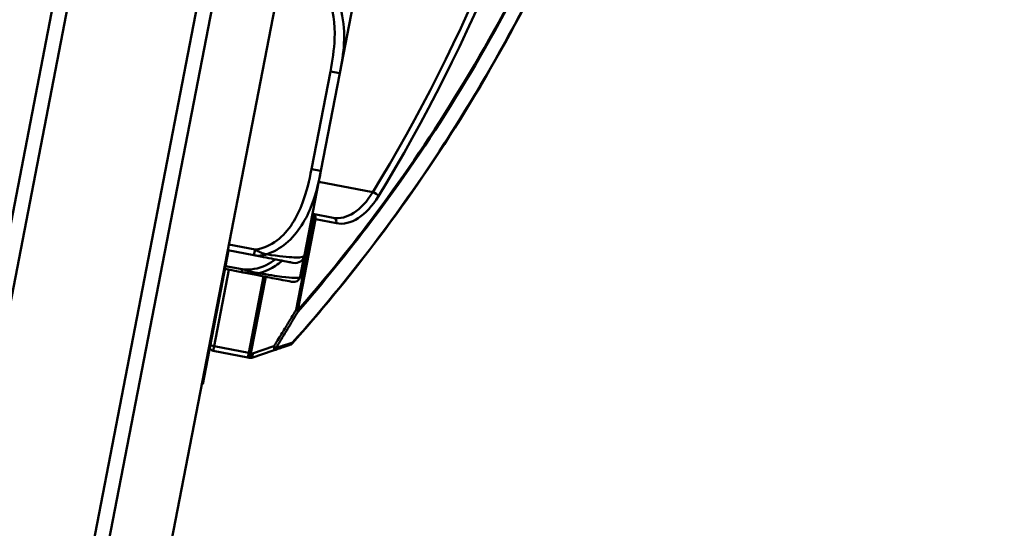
# Model space of a CAD drawing. Header units: inches. Extents: x 0.8 to 75.7, y -7.8 to 49.3.
# Tile 4 of 256: x 16 to 18, y 5.1 to 6.2. Entities that reach past the tile are written whole.
import ezdxf

# ---------------------------------------------------------------- set-up
doc = ezdxf.new("R2010")
doc.units = ezdxf.units.IN
doc.header["$MEASUREMENT"] = 0
for name, color, linetype, lineweight in [('Dimensions(ROSSANSI)', 7, 'Continuous', 25), ('Visible Edges(ROSSANSI)', 7, 'Continuous', 50), ('Visible Tangent Edges(ROSSANSI)', 7, 'Continuous', 50)]:
    doc.layers.add(name, color=color, linetype=linetype, lineweight=lineweight)
doc.styles.add('DEFAULT-ROSSANSI', font='arial.ttf')
doc.dimstyles.new('DEFAULT-ROSSANSI', dxfattribs={"dimtxt": 1, "dimasz": 0.098425, "dimexe": 0.125, "dimexo": 0.0625, "dimgap": 0.031496, "dimtad": 0, "dimtih": 1, "dimtoh": 1, "dimrnd": 1e-08, "dimzin": 0, "dimdsep": 46, "dimtxsty": 'DEFAULT-ROSSANSI', "dimcen": 0.09, "dimdle": 0.393701, "dimclrd": 7, "dimclre": 7, "dimclrt": 179, "dimadec": 0, "dimazin": 0, "dimtfac": 1, "dimtofl": 0, "dimtmove": 0, "dimatfit": 3, "dimfxl": 1, "dimtolj": 1, "dimtzin": 0, "dimlwd": 25, "dimlwe": 25, "dimarcsym": 0})

# ---------------------------------------------------------------- blocks, each defined once
blk = doc.blocks.new('*D7')
at = {"layer": 'Defpoints', "color": 0}
for p in [(19.9791, 26.1672), (2.7537, 7.6047), (15.8958, 5.062)]:
    blk.add_point(p, dxfattribs=at)
at = {"layer": 'Dimensions(ROSSANSI)', "color": 7, "lineweight": 25}
for p, q in [((19.9178, 26.1791), (6.7143, 28.7336)), ((6.8183, 28.6132), (4.9255, 18.8296)), ((2.7724, 7.7013), (4.6653, 17.4849)), ((15.8345, 5.0739), (2.631, 7.6284))]:
    blk.add_line(p, q, dxfattribs=at)
at = {"layer": 'Dimensions(ROSSANSI)', "color": 7}
for points in [[(6.8022, 28.6163), (6.8344, 28.6101), (6.837, 28.7099)], [(2.7563, 7.7044), (2.7885, 7.6982), (2.7537, 7.6047)]]:
    blk.add_solid(points, dxfattribs=at)
at = {"layer": 'Dimensions(ROSSANSI)', "color": 179, "lineweight": 25, "insert": (0.7831, 18.7981), "char_height": 1, "attachment_point": 1, "style": 'DEFAULT-ROSSANSI'}
blk.add_mtext('\\A1;21.50 [546.0]', dxfattribs=at)
blk = doc.blocks.new('*D9')
at = {"layer": 'Defpoints', "color": 0}
for p in [(21.4894, 26.325), (16.1888, 4.5732), (19.979, 2.9683)]:
    blk.add_point(p, dxfattribs=at)
at = {"layer": 'Dimensions(ROSSANSI)', "color": 7, "lineweight": 25}
for p, q in [((21.547, 26.3006), (28.7103, 23.2673)), ((28.5568, 23.2255), (24.5718, 13.8145)), ((20.0174, 3.0589), (24.0024, 12.4698)), ((16.2464, 4.5489), (20.0941, 2.9196))]:
    blk.add_line(p, q, dxfattribs=at)
at = {"layer": 'Dimensions(ROSSANSI)', "color": 7}
for points in [[(28.5417, 23.2319), (28.5719, 23.2191), (28.5952, 23.3161)], [(20.0022, 3.0653), (20.0325, 3.0525), (19.979, 2.9683)]]:
    blk.add_solid(points, dxfattribs=at)
at = {"layer": 'Dimensions(ROSSANSI)', "color": 179, "lineweight": 25, "insert": (20.2748, 13.7831), "char_height": 1, "attachment_point": 1, "style": 'DEFAULT-ROSSANSI'}
blk.add_mtext('\\A1;22.10 [561.3]', dxfattribs=at)
blk = doc.blocks.new('*D13')
at = {"layer": 'Defpoints', "color": 0}
for p in [(13.8515, 26.4502), (16.2885, 4.7595), (15.014, 1.2385), (13.8515, -7.8366)]:
    blk.add_point(p, dxfattribs=at)
at = {"layer": 'Dimensions(ROSSANSI)', "color": 7, "lineweight": 25}
for p, q in [((13.8515, 26.3877), (13.8515, 1.1877)), ((16.2766, 4.6981), (15.5657, 1.0234))]:
    blk.add_line(p, q, dxfattribs=at)
for start, end in [(90, 91.37691), (79.66637, 89.38363)]:
    blk.add_arc((13.8515, -7.8366), 9.1493, start, end, dxfattribs=at)
at = {"layer": 'Dimensions(ROSSANSI)', "color": 7}
for points in [[(13.9498, 1.2958), (13.95, 1.3286), (13.8515, 1.3127)], [(15.4957, 1.1804), (15.4897, 1.1482), (15.5894, 1.1461)]]:
    blk.add_solid(points, dxfattribs=at)
at = {"layer": 'Dimensions(ROSSANSI)', "color": 179, "lineweight": 25, "insert": (11.7325, 1.7377), "char_height": 1, "attachment_point": 1, "style": 'DEFAULT-ROSSANSI'}
blk.add_mtext('\\A1;11°', dxfattribs=at)

msp = doc.modelspace()

# ---------------------------------------------------------------- linework, layer by layer
at = {"layer": 'Visible Edges(ROSSANSI)'}
for p, q in [((16.1658, 4.7832), (19.4609, 21.8144)), ((16.2885, 4.7595), (19.5836, 21.7906)), ((16.2179, 6.7269), (15.8536, 4.8436)), ((15.883, 4.8379), (16.2417, 6.6917)), ((16.495, 6.6427), (16.1363, 4.7889)), ((16.6961, 6.0474), (16.7292, 6.2186)), ((16.6577, 5.8488), (16.6961, 6.0474)), ((16.6245, 5.6775), (16.6577, 5.8488)), ((16.6826, 5.7538), (16.6408, 5.7619)), ((16.4701, 5.6873), (16.4365, 5.5137)), ((16.4681, 5.6877), (16.5215, 5.6774)), ((16.6161, 5.6368), (16.6232, 5.6733)), ((16.617, 5.6386), (16.6245, 5.6775)), ((16.4628, 5.6496), (16.4961, 5.6432)), ((16.4365, 5.5137), (16.427, 5.4646)), ((16.4387, 5.483), (16.5089, 5.4694)), ((16.517, 5.4691), (16.5607, 5.4837)), ((16.4175, 5.4155), (16.427, 5.4646)), ((16.425, 5.465), (16.427, 5.4646)), ((16.5089, 5.4694), (16.512, 5.4688)), ((16.4155, 5.4159), (16.4175, 5.4155))]:
    msp.add_line(p, q, dxfattribs=at)
for centre, radius, start, end in [((16.6052, 5.6812), 0.0197, 259.05, 349.05), ((16.6019, 5.6367), 0.0138, 259.05, 342.5965), ((16.4967, 5.6697), 0.124, 342.5965, 343.178), ((16.5871, 5.6424), 0.0295, 343.178, 349.05), ((16.6015, 5.6416), 0.0157, 333.3779, 349.05), ((16.4406, 5.4928), 0.01, 205.9199, 259.05), ((16.5915, 5.5045), 0.01, 288.4184, 318.2627), ((16.5139, 5.4786), 0.01, 259.05, 288.4184)]:
    msp.add_arc(centre, radius, start, end, dxfattribs=at)
for points, knots in [([(16.599, 5.4978), (16.6557, 5.5614), (16.7113, 5.6286), (16.8258, 5.7793), (16.8844, 5.8637), (16.996, 6.0428), (17.0491, 6.1376), (17.1738, 6.3893), (17.2402, 6.5531), (17.33, 6.8414), (17.3603, 6.9613), (17.3837, 7.0826), (17.4072, 7.2039), (17.4238, 7.3265), (17.4481, 7.6273), (17.4475, 7.8041), (17.432, 8.0038), (17.4292, 8.0339), (17.4261, 8.0638)], [0.205703, 0.205703, 0.205703, 0.205703, 1.01733, 1.01733, 1.924013, 1.924013, 2.830701, 2.830701, 4.215232, 4.215232, 5.153714, 5.153714, 5.153714, 6.092195, 6.092195, 7.476726, 7.476726, 7.725109, 7.725109, 7.725109, 7.725109]), ([(16.5215, 5.6774), (16.5394, 5.6739), (16.555, 5.6709), (16.5664, 5.6687), (16.5841, 5.6653), (16.5929, 5.6635), (16.5973, 5.6627), (16.6006, 5.6621), (16.6011, 5.662), (16.6014, 5.6619)], [-0.7968224, -0.7968224, -0.7968224, -0.7968224, -0.6514613, -0.6514613, -0.6514613, -0.427691, -0.427691, -0.427691, -0.2569517, -0.2569517, -0.2569517, -0.2569517]), ([(16.4961, 5.6432), (16.5063, 5.6412), (16.5165, 5.6392), (16.5258, 5.6374), (16.5428, 5.6341), (16.5569, 5.6314), (16.5673, 5.6294), (16.5777, 5.6274), (16.5845, 5.6261), (16.589, 5.6252), (16.5954, 5.624), (16.5975, 5.6236), (16.5985, 5.6234), (16.5991, 5.6232), (16.5992, 5.6232), (16.5993, 5.6232)], [0.3257308, 0.3257308, 0.3257308, 0.3257308, 0.4047738, 0.4047738, 0.4047738, 0.5505317, 0.5505317, 0.5505317, 0.6962896, 0.6962896, 0.6962896, 0.9025977, 0.9025977, 0.9025977, 1.0315402, 1.0315402, 1.0315402, 1.0315402]), ([(16.5607, 5.4837), (16.563, 5.4844), (16.5653, 5.4852), (16.5712, 5.4872), (16.5747, 5.4884), (16.5783, 5.4896), (16.5813, 5.4905), (16.5843, 5.4915), (16.5897, 5.4933), (16.5922, 5.4942), (16.5947, 5.495)], [0.0250944, 0.0250944, 0.0250944, 0.0250944, 0.0690821, 0.0690821, 0.1381643, 0.1381643, 0.1381643, 0.195225, 0.195225, 0.2431639, 0.2431639, 0.2431639, 0.2431639])]:
    msp.add_open_spline(points, degree=3, knots=knots, dxfattribs=at)
at = {"layer": 'Visible Tangent Edges(ROSSANSI)'}
for p, q in [((16.6768, 6.0511), (16.6383, 5.8525)), ((16.6768, 6.0511), (16.6961, 6.0474)), ((16.6383, 5.8525), (16.6577, 5.8488)), ((16.7628, 5.8055), (16.6534, 5.8267)), ((16.6429, 5.7513), (16.6071, 5.5665)), ((16.6107, 5.5658), (16.6464, 5.7506)), ((16.6389, 5.7521), (16.6429, 5.7513)), ((16.6464, 5.7506), (16.6429, 5.7513)), ((16.6464, 5.7506), (16.6889, 5.7424)), ((16.5238, 5.689), (16.4703, 5.6993)), ((16.5215, 5.6774), (16.5238, 5.689)), ((16.6154, 5.6338), (16.6229, 5.6727)), ((16.4406, 5.4928), (16.4706, 5.6481)), ((16.4973, 5.649), (16.4639, 5.6554)), ((16.4961, 5.6432), (16.4973, 5.649)), ((16.5408, 5.6345), (16.5108, 5.4792)), ((16.5154, 5.4783), (16.5454, 5.6336)), ((16.6071, 5.5665), (16.6107, 5.5658)), ((16.4345, 5.5141), (16.4365, 5.5137)), ((16.4327, 5.4943), (16.4406, 5.4928)), ((16.4406, 5.4928), (16.4387, 5.483)), ((16.5108, 5.4792), (16.4406, 5.4928)), ((16.5622, 5.4923), (16.5185, 5.4777)), ((16.5089, 5.4694), (16.5108, 5.4792)), ((16.5108, 5.4792), (16.5154, 5.4783)), ((16.5185, 5.4777), (16.5154, 5.4783))]:
    msp.add_line(p, q, dxfattribs=at)
for centre, major_axis, ratio, start_param, end_param in [((15.9263, 7.3646), (0.4672, 2.4148), 0.5547, 4.11799, 5.094752), ((15.9182, 7.3661), (-0.4653, -2.4049), 0.5547, 0.976398, 1.950867), ((16.7111, 5.9011), (-0.0285, -0.1473), 0.5547, 0, 0.976398), ((16.7662, 5.7991), (0.00853, -0.00523), 0.465957, 0.677589, 2.248385), ((16.7192, 5.8995), (-0.0304, -0.1571), 0.5547, 0, 0.976398), ((16.6383, 5.7522), (0.0019, 0.00982), 0.83205, 4.712389, 6.198195), ((16.6383, 5.7522), (0.0019, 0.00982), 0.471858, 4.712389, 6.132933), ((16.6807, 5.744), (0.0019, 0.00982), 0.83205, 4.712389, 6.283185), ((16.6025, 5.5674), (0.00859, -0.00511), 0.178388, 0.30791, 1.110784), ((16.6025, 5.5674), (0.00753, -0.00658), 0.60209, 0.38277, 0.768059), ((16.5575, 5.4932), (0.00316, -0.00949), 0.42269, 0, 1.337269), ((16.5575, 5.4932), (0.00316, -0.00949), 0.908669, 0, 0.804377), ((16.5575, 5.4932), (0.00851, -0.00525), 0.185948, 0.311111, 1.113669), ((16.5915, 5.5045), (0.00316, -0.00949), 0.90902, 0, 0.810929), ((16.5915, 5.5045), (0.00746, -0.00666), 0.603716, 0, 0.388684), ((16.5108, 5.4792), (-0.0019, -0.00982), 0.471858, 0, 1.570796), ((16.5139, 5.4786), (-0.0019, -0.00982), 0.471858, 0, 1.570796), ((16.5139, 5.4786), (0.00316, -0.00949), 0.42269, 0, 1.337269)]:
    msp.add_ellipse(centre, major_axis=major_axis, ratio=ratio, start_param=start_param, end_param=end_param, dxfattribs=at)
for points, knots in [([(17.4256, 8.0635), (17.4288, 8.0333), (17.4316, 8.0029), (17.447, 7.8032), (17.4476, 7.6267), (17.4234, 7.3262), (17.4067, 7.2038), (17.3833, 7.0827), (17.3599, 6.9616), (17.3297, 6.8418), (17.24, 6.554), (17.1737, 6.3904), (17.0493, 6.139), (16.9962, 6.0444), (16.8848, 5.8655), (16.8264, 5.7812), (16.7121, 5.6307), (16.6566, 5.5635), (16.6, 5.5)], [-7.728094, -7.728094, -7.728094, -7.728094, -7.476726, -7.476726, -6.092195, -6.092195, -5.153714, -5.153714, -5.153714, -4.215232, -4.215232, -2.830701, -2.830701, -1.924013, -1.924013, -1.01733, -1.01733, -0.205703, -0.205703, -0.205703, -0.205703]), ([(17.3961, 8.0498), (17.3999, 8.0143), (17.4032, 7.9784), (17.4178, 7.78), (17.4179, 7.6107), (17.3943, 7.3222), (17.3782, 7.2045), (17.3557, 7.088), (17.3332, 6.9715), (17.3042, 6.8563), (17.2185, 6.5798), (17.1552, 6.4228), (17.0358, 6.1791), (16.9842, 6.0863), (16.8757, 5.9107), (16.8189, 5.828), (16.7115, 5.6854), (16.6615, 5.624), (16.6107, 5.5658)], [2.438662, 2.438662, 2.438662, 2.438662, 2.735767, 2.735767, 4.066581, 4.066581, 4.970623, 4.970623, 4.970623, 5.874664, 5.874664, 7.205478, 7.205478, 8.095734, 8.095734, 8.985984, 8.985984, 9.724261, 9.724261, 9.724261, 9.724261]), ([(16.611, 5.563), (16.6619, 5.6213), (16.7119, 5.6828), (16.8194, 5.8257), (16.8763, 5.9085), (16.9849, 6.0844), (17.0366, 6.1774), (17.1562, 6.4214), (17.2195, 6.5788), (17.3053, 6.8557), (17.3343, 6.9711), (17.3569, 7.0878), (17.3795, 7.2044), (17.3956, 7.3223), (17.4193, 7.6113), (17.4192, 7.7809), (17.4046, 7.9794), (17.4014, 8.0151), (17.3976, 8.0504)], [-9.724261, -9.724261, -9.724261, -9.724261, -8.985984, -8.985984, -8.095734, -8.095734, -7.205478, -7.205478, -5.874664, -5.874664, -4.970623, -4.970623, -4.970623, -4.066581, -4.066581, -2.735767, -2.735767, -2.440416, -2.440416, -2.440416, -2.440416]), ([(16.6314, 6.2456), (16.6483, 6.2365), (16.6614, 6.2212), (16.67, 6.204), (16.6833, 6.1776), (16.6865, 6.1473), (16.6854, 6.1179), (16.6845, 6.0955), (16.681, 6.0731), (16.6768, 6.0511)], [-0.7968224, -0.7968224, -0.7968224, -0.7968224, -0.6514613, -0.6514613, -0.6514613, -0.427691, -0.427691, -0.427691, -0.2569517, -0.2569517, -0.2569517, -0.2569517]), ([(16.6961, 6.0474), (16.7039, 6.0871), (16.7092, 6.1292), (16.693, 6.1992), (16.6796, 6.2267), (16.6571, 6.2457)], [0.2569517, 0.2569517, 0.2569517, 0.2569517, 0.5559983, 0.5559983, 0.7482818, 0.7482818, 0.7482818, 0.7482818]), ([(16.6383, 5.8525), (16.6338, 5.8293), (16.6284, 5.8059), (16.6201, 5.7837), (16.6092, 5.7545), (16.5931, 5.7262), (16.5681, 5.7074), (16.5551, 5.6976), (16.5399, 5.6908), (16.5238, 5.689)], [0.2569537, 0.2569537, 0.2569537, 0.2569537, 0.4371919, 0.4371919, 0.4371919, 0.6739428, 0.6739428, 0.6739428, 0.7963818, 0.7963818, 0.7963818, 0.7963818]), ([(16.5475, 5.6793), (16.5617, 5.6844), (16.5752, 5.6919), (16.6119, 5.7226), (16.6284, 5.7517), (16.6478, 5.8032), (16.6535, 5.8257), (16.6577, 5.8488)], [-0.7478145, -0.7478145, -0.7478145, -0.7478145, -0.6493253, -0.6493253, -0.427691, -0.427691, -0.2569537, -0.2569537, -0.2569537, -0.2569537]), ([(16.5475, 5.6793), (16.5461, 5.6796), (16.5446, 5.6799), (16.5416, 5.6807), (16.5399, 5.6813), (16.5373, 5.6822), (16.5363, 5.6826), (16.5348, 5.6832), (16.5343, 5.6835), (16.533, 5.684), (16.5322, 5.6844), (16.5302, 5.6854), (16.5289, 5.686), (16.5264, 5.6874), (16.525, 5.6882), (16.5238, 5.689)], [-0.00023197, -0.00023197, -0.00023197, -0.00023197, 0.00913095, 0.00913095, 0.01983142, 0.01983142, 0.02651922, 0.02651922, 0.02986312, 0.02986312, 0.03521335, 0.03521335, 0.04377373, 0.04377373, 0.0532704, 0.0532704, 0.0532704, 0.0532704]), ([(16.5645, 5.6688), (16.5588, 5.6644), (16.5527, 5.6605), (16.546, 5.6573), (16.5309, 5.6499), (16.5138, 5.6467), (16.4973, 5.649)], [1.5549463, 1.5549463, 1.5549463, 1.5549463, 1.6107738, 1.6107738, 1.6107738, 1.7373496, 1.7373496, 1.7373496, 1.7373496]), ([(16.5215, 5.6774), (16.5229, 5.6771), (16.5243, 5.6769), (16.5271, 5.6766), (16.5284, 5.6765), (16.5307, 5.6765), (16.5315, 5.6765), (16.5329, 5.6765), (16.5335, 5.6766), (16.5351, 5.6767), (16.5362, 5.6768), (16.5391, 5.6772), (16.5409, 5.6775), (16.5443, 5.6783), (16.5459, 5.6788), (16.5475, 5.6793)], [-0.0532704, -0.0532704, -0.0532704, -0.0532704, -0.04377373, -0.04377373, -0.03521335, -0.03521335, -0.02986312, -0.02986312, -0.02651922, -0.02651922, -0.01983142, -0.01983142, -0.00913095, -0.00913095, 0.00023197, 0.00023197, 0.00023197, 0.00023197]), ([(16.5313, 5.641), (16.5379, 5.6426), (16.5444, 5.6449), (16.5506, 5.6478), (16.561, 5.6526), (16.5703, 5.6588), (16.5787, 5.6659)], [-1.6573193, -1.6573193, -1.6573193, -1.6573193, -1.6107738, -1.6107738, -1.6107738, -1.5329045, -1.5329045, -1.5329045, -1.5329045]), ([(16.6245, 5.6775), (16.6242, 5.6751), (16.6208, 5.6724), (16.5913, 5.6734), (16.5729, 5.6753), (16.5475, 5.6793)], [0.2569517, 0.2569517, 0.2569517, 0.2569517, 0.5559983, 0.5559983, 0.7482818, 0.7482818, 0.7482818, 0.7482818]), ([(16.4961, 5.6432), (16.4981, 5.6428), (16.5, 5.6424), (16.5038, 5.6417), (16.5056, 5.6414), (16.5086, 5.641), (16.5097, 5.6409), (16.5116, 5.6407), (16.5123, 5.6406), (16.5145, 5.6404), (16.516, 5.6403), (16.5199, 5.6401), (16.5223, 5.6401), (16.5269, 5.6404), (16.5291, 5.6406), (16.5313, 5.641)], [-0.0844808, -0.0844808, -0.0844808, -0.0844808, -0.06943799, -0.06943799, -0.05587828, -0.05587828, -0.04740346, -0.04740346, -0.04210669, -0.04210669, -0.03151317, -0.03151317, -0.01456352, -0.01456352, 0.00026741, 0.00026741, 0.00026741, 0.00026741]), ([(16.5313, 5.641), (16.5292, 5.6412), (16.5271, 5.6415), (16.5227, 5.6422), (16.5204, 5.6427), (16.5167, 5.6437), (16.5152, 5.644), (16.5131, 5.6446), (16.5124, 5.6448), (16.5106, 5.6453), (16.5094, 5.6456), (16.5066, 5.6465), (16.5048, 5.647), (16.5011, 5.648), (16.4992, 5.6485), (16.4973, 5.649)], [-0.00026741, -0.00026741, -0.00026741, -0.00026741, 0.01456352, 0.01456352, 0.03151317, 0.03151317, 0.04210669, 0.04210669, 0.04740346, 0.04740346, 0.05587828, 0.05587828, 0.06943799, 0.06943799, 0.0844808, 0.0844808, 0.0844808, 0.0844808]), ([(16.615, 5.6326), (16.615, 5.6326), (16.6148, 5.6324), (16.614, 5.6321), (16.6128, 5.6317), (16.6102, 5.631), (16.6028, 5.6313), (16.5975, 5.6314), (16.5897, 5.6321), (16.5779, 5.6336), (16.5662, 5.6352), (16.5503, 5.6377), (16.5313, 5.641)], [-1.0315402, -1.0315402, -1.0315402, -1.0315402, -0.9025977, -0.9025977, -0.9025977, -0.6962896, -0.6962896, -0.6962896, -0.5505317, -0.5505317, -0.5505317, -0.4057611, -0.4057611, -0.4057611, -0.4057611]), ([(16.6071, 5.5665), (16.604, 5.5611), (16.6008, 5.5558), (16.5937, 5.5441), (16.5899, 5.5376), (16.586, 5.5312), (16.5812, 5.5233), (16.5764, 5.5155), (16.5685, 5.5026), (16.5654, 5.4974), (16.5622, 5.4923)], [0.0104344, 0.0104344, 0.0104344, 0.0104344, 0.0583339, 0.0583339, 0.1166678, 0.1166678, 0.1166678, 0.1876898, 0.1876898, 0.2344963, 0.2344963, 0.2344963, 0.2344963]), ([(16.566, 5.4887), (16.5691, 5.4938), (16.5723, 5.499), (16.5802, 5.5119), (16.585, 5.5198), (16.5898, 5.5276), (16.5937, 5.5341), (16.5976, 5.5405), (16.6046, 5.5523), (16.6078, 5.5576), (16.611, 5.563)], [-0.2344963, -0.2344963, -0.2344963, -0.2344963, -0.1876898, -0.1876898, -0.1166678, -0.1166678, -0.1166678, -0.0583339, -0.0583339, -0.0104344, -0.0104344, -0.0104344, -0.0104344]), ([(16.6, 5.5), (16.5975, 5.4992), (16.595, 5.4984), (16.5895, 5.4965), (16.5866, 5.4956), (16.5836, 5.4946), (16.58, 5.4934), (16.5764, 5.4922), (16.5705, 5.4902), (16.5682, 5.4894), (16.566, 5.4887)], [-0.2431639, -0.2431639, -0.2431639, -0.2431639, -0.195225, -0.195225, -0.1381643, -0.1381643, -0.1381643, -0.0690821, -0.0690821, -0.0250944, -0.0250944, -0.0250944, -0.0250944])]:
    msp.add_open_spline(points, degree=3, knots=knots, dxfattribs=at)
msp.add_open_spline([(16.617, 5.6386), (16.6169, 5.6382), (16.6167, 5.6378), (16.6163, 5.6374)], degree=3, dxfattribs=at)

# ---------------------------------------------------------------- dimensions: what is measured, and where the dimension line sits
at = {"layer": 'Dimensions(ROSSANSI)', "color": 7, "lineweight": 25}
for base, p1, p2, angle, picture, middle in [((2.7537, 7.6047), (19.9791, 26.1672), (15.8958, 5.062), 79.05, '*D7', (4.7954, 18.1573)), ((19.979, 2.9683), (21.4894, 26.325), (16.1888, 4.5732), 67.05, '*D9', (24.2871, 13.1422))]:
    dim = msp.add_linear_dim(base=base, p1=p1, p2=p2, angle=angle, dimstyle='DEFAULT-ROSSANSI', override={"dimdec": 2, "dimtp": 0, "dimtm": 0, "dimtdec": 2, "dimatfit": 1}, dxfattribs=at)
    dim.commit()
    dim.dimension.update_dxf_attribs({"geometry": picture, "text_midpoint": middle, "dimtype": 160})
dim = msp.add_angular_dim_3p(base=(15.014, 1.2385), center=(13.8515, -7.8366), p1=(16.2885, 4.7595), p2=(13.8515, 26.4502), dimstyle='DEFAULT-ROSSANSI', override={"dimadec": 0, "dimtp": 0, "dimtm": 0, "dimtdec": 0}, dxfattribs=at)
dim.commit()
dim.dimension.update_dxf_attribs({"geometry": '*D13', "text_midpoint": (12.6663, 1.2356), "dimtype": 165})

doc.saveas('drawing.dxf')
